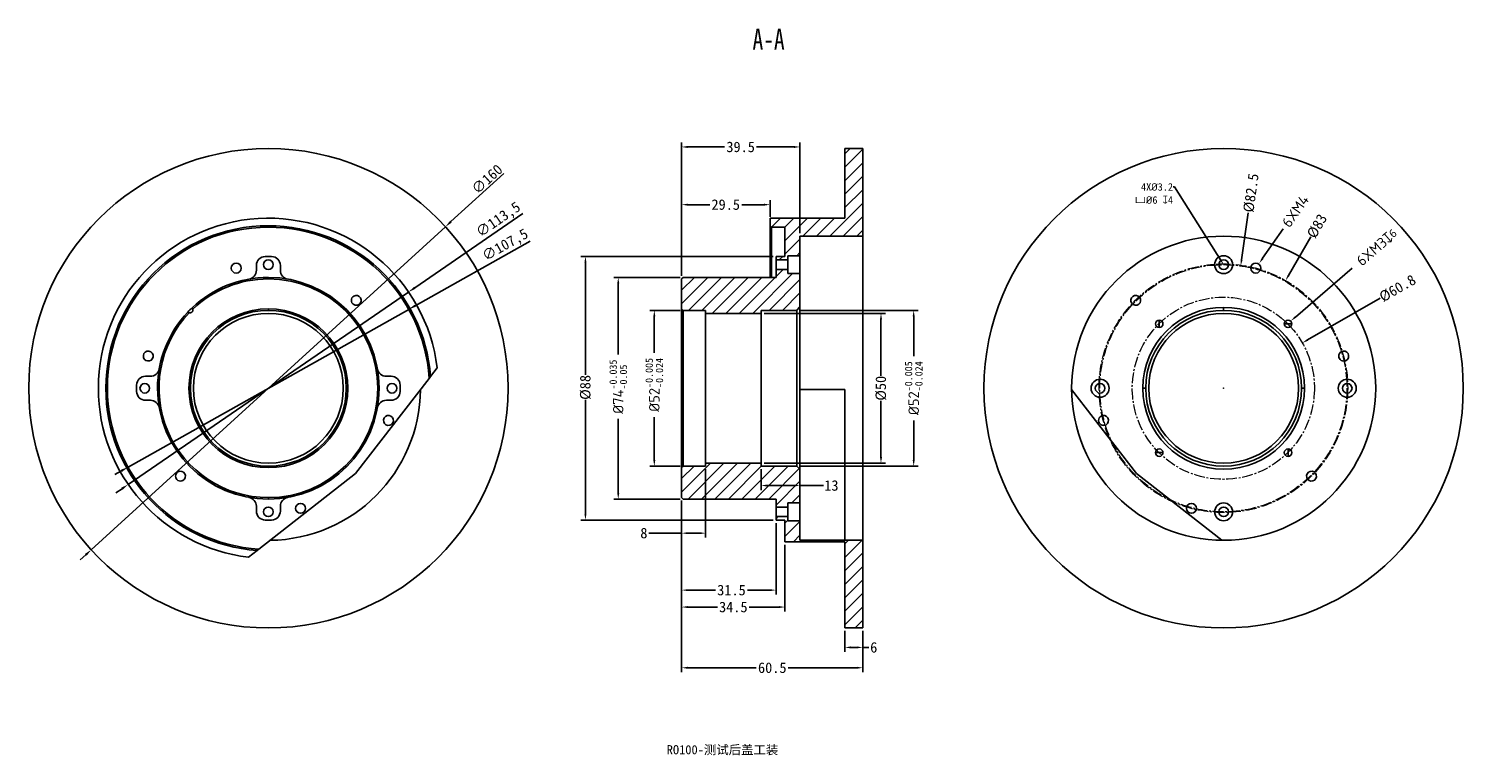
# Model space of a CAD drawing. Header units: millimetres. Extents: x -227 to 252, y 103 to 346.
import ezdxf
from ezdxf import colors
from ezdxf.entities.mleader import LeaderData, LeaderLine
from ezdxf.math import Vec2, Vec3

# ---------------------------------------------------------------- set-up
doc = ezdxf.new("R2010")
doc.units = ezdxf.units.MM
doc.header["$PDSIZE"] = -1
doc.linetypes.add('点画线', pattern=[18, 12, -2, 2, -2])
doc.layers.add('中心线层', color=1, linetype='点画线', lineweight=18)
doc.layers.add('标注线', color=90, linetype='Continuous')
doc.styles.add('SLDTEXTSTYLE3', font='HYSWLONGFANGSONG.TTF')
doc.styles.get("Standard").update_dxf_attribs({"font": 'HYSWLONGFANGSONG.TTF'})
doc.styles.add('仿宋', font='txt', dxfattribs={"height": 2.5})
doc.styles.add('宋体3.5', font='txt', dxfattribs={"height": 3.5})
doc.dimstyles.new('ISO-25', dxfattribs={"dimtxt": 3.5, "dimasz": 2.5, "dimexe": 1.25, "dimexo": 0.625, "dimtad": 1, "dimtxsty": 'Standard', "dimcen": 2.5, "dimadec": 0, "dimazin": 0, "dimtfac": 1, "dimtmove": 0, "dimatfit": 3, "dimfxl": 1, "dimarcsym": 0})
doc.dimstyles.new('宋体3.5', dxfattribs={"dimtxt": 3.5, "dimasz": 2, "dimexe": 1.5, "dimexo": 1, "dimtad": 0, "dimdsep": 46, "dimtxsty": '宋体3.5', "dimcen": 0.1, "dimadec": 3, "dimazin": 2, "dimtp": 0.001, "dimtm": 0.001, "dimtfac": 1, "dimtofl": 0, "dimtmove": 0, "dimatfit": 3, "dimfxl": 1, "dimtolj": 1, "dimarcsym": 0})
doc.dimstyles.new('宋体3.5 直径', dxfattribs={"dimtxt": 3.5, "dimasz": 2, "dimexe": 1.5, "dimexo": 1, "dimtad": 0, "dimdsep": 46, "dimtxsty": '宋体3.5', "dimcen": 0.09, "dimadec": 3, "dimazin": 2, "dimtp": 0.001, "dimtm": 0.001, "dimtfac": 1, "dimtofl": 0, "dimtmove": 0, "dimatfit": 3, "dimfxl": 1, "dimtolj": 1, "dimarcsym": 0})
pattern_1 = [(45, (-486.7042, -102.4335), (-2.245064, 2.245064), [])]

# ---------------------------------------------------------------- blocks, each defined once
blk = doc.blocks.new('*D48')
at = {"color": 0, "lineweight": -2, "ltscale": 0.3}
for p, q in [((-9.61, 262.7), (-31.77, 262.7)), ((-30.27, 260.7), (-30.27, 236.91)), ((-30.27, 190.7), (-30.27, 215.53)), ((-9.61, 188.7), (-31.77, 188.7))]:
    blk.add_line(p, q, dxfattribs=at)
at = {"color": 0}
for points in [[(-29.93, 260.7), (-30.6, 260.7), (-30.27, 262.7)], [(-30.6, 190.7), (-29.93, 190.7), (-30.27, 188.7)]]:
    blk.add_solid(points, dxfattribs=at)
at = {"layer": 'Defpoints', "color": 0}
for p in [(-8.61, 262.7), (-30.27, 188.7), (-8.61, 188.7)]:
    blk.add_point(p, dxfattribs=at)
at = {"color": 0, "insert": (-30.27, 226.22), "char_height": 3.5, "attachment_point": 5, "rotation": 90, "style": '宋体3.5'}
blk.add_mtext('\\A1;\\fISOCPEUR|b0|i0|c0|p34;%%C74\\fSimSun|b0|i0|c134|p2;{\\H0.7x;\\S-0.035^ -0.05;}', dxfattribs=at)
blk = doc.blocks.new('*D49')
at = {"color": 0, "lineweight": -2, "ltscale": 0.3}
for p, q in [((-9.61, 251.7), (-19.73, 251.7)), ((-18.23, 249.7), (-18.23, 237.56)), ((-18.23, 201.7), (-18.23, 216.08)), ((-9.61, 199.7), (-19.73, 199.7))]:
    blk.add_line(p, q, dxfattribs=at)
at = {"color": 0}
for points in [[(-17.9, 249.7), (-18.56, 249.7), (-18.23, 251.7)], [(-18.56, 201.7), (-17.9, 201.7), (-18.23, 199.7)]]:
    blk.add_solid(points, dxfattribs=at)
at = {"layer": 'Defpoints', "color": 0}
for p in [(-8.61, 251.7), (-18.23, 199.7), (-8.61, 199.7)]:
    blk.add_point(p, dxfattribs=at)
at = {"color": 0, "insert": (-18.23, 226.82), "char_height": 3.5, "attachment_point": 5, "rotation": 90, "style": '宋体3.5'}
blk.add_mtext('\\A1;\\fISOCPEUR|b0|i0|c0|p34;%%C52\\fSimSun|b0|i0|c134|p2;{\\H0.7x;\\S-0.005^ -0.024;}', dxfattribs=at)
blk = doc.blocks.new('*D50')
at = {"color": 0, "lineweight": -2, "ltscale": 0.3}
for p, q in [((21.39, 269.7), (-42.72, 269.7)), ((-41.22, 267.7), (-41.22, 230.13)), ((-41.22, 183.7), (-41.22, 221.82)), ((21.39, 181.7), (-42.72, 181.7))]:
    blk.add_line(p, q, dxfattribs=at)
at = {"color": 0}
for points in [[(-40.88, 267.7), (-41.55, 267.7), (-41.22, 269.7)], [(-41.55, 183.7), (-40.88, 183.7), (-41.22, 181.7)]]:
    blk.add_solid(points, dxfattribs=at)
at = {"layer": 'Defpoints', "color": 0}
for p in [(22.39, 269.7), (-41.22, 181.7), (22.39, 181.7)]:
    blk.add_point(p, dxfattribs=at)
at = {"color": 0, "insert": (-41.22, 225.98), "char_height": 3.5, "attachment_point": 5, "rotation": 90, "style": '宋体3.5'}
blk.add_mtext('\\A1;%%C88', dxfattribs=at)
blk = doc.blocks.new('*D51')
at = {"color": 0, "lineweight": -2, "ltscale": 0.3}
for p, q in [((18.39, 250.7), (58.93, 250.7)), ((57.43, 248.7), (57.43, 229.87)), ((57.43, 202.7), (57.43, 221.53)), ((18.39, 200.7), (58.93, 200.7))]:
    blk.add_line(p, q, dxfattribs=at)
at = {"color": 0}
for points in [[(57.77, 248.7), (57.1, 248.7), (57.43, 250.7)], [(57.1, 202.7), (57.77, 202.7), (57.43, 200.7)]]:
    blk.add_solid(points, dxfattribs=at)
at = {"layer": 'Defpoints', "color": 0}
for p in [(17.39, 250.7), (17.39, 200.7), (57.43, 200.7)]:
    blk.add_point(p, dxfattribs=at)
at = {"color": 0, "insert": (57.43, 225.7), "char_height": 3.5, "attachment_point": 5, "rotation": 90, "style": '宋体3.5'}
blk.add_mtext('\\A1;%%C50', dxfattribs=at)
blk = doc.blocks.new('*D52')
at = {"color": 0, "lineweight": -2, "ltscale": 0.3}
for p, q in [((30.39, 251.7), (69.85, 251.7)), ((68.35, 249.7), (68.35, 236.44)), ((68.35, 201.7), (68.35, 214.96)), ((30.39, 199.7), (69.85, 199.7))]:
    blk.add_line(p, q, dxfattribs=at)
at = {"color": 0}
for points in [[(68.68, 249.7), (68.01, 249.7), (68.35, 251.7)], [(68.01, 201.7), (68.68, 201.7), (68.35, 199.7)]]:
    blk.add_solid(points, dxfattribs=at)
at = {"layer": 'Defpoints', "color": 0}
for p in [(29.39, 251.7), (29.39, 199.7), (68.35, 199.7)]:
    blk.add_point(p, dxfattribs=at)
at = {"color": 0, "insert": (68.35, 225.7), "char_height": 3.5, "attachment_point": 5, "rotation": 90, "style": '宋体3.5'}
blk.add_mtext('\\A1;{\\fISOCPEUR|b0|i0|c0|p34;%%C52\\fSimSun|b0|i0|c134|p2;\\H0.7x;\\S-0.005^ -0.024;}', dxfattribs=at)
blk = doc.blocks.new('*D53')
at = {"color": 0, "lineweight": -2, "ltscale": 0.3}
for p, q in [((-9.11, 263.2), (-9.11, 307.73)), ((30.39, 277.45), (30.39, 307.73)), ((-7.11, 306.23), (5.25, 306.23)), ((28.39, 306.23), (15.91, 306.23))]:
    blk.add_line(p, q, dxfattribs=at)
at = {"color": 0}
for points in [[(-7.11, 306.56), (-7.11, 305.89), (-9.11, 306.23)], [(28.39, 305.89), (28.39, 306.56), (30.39, 306.23)]]:
    blk.add_solid(points, dxfattribs=at)
at = {"layer": 'Defpoints', "color": 0}
for p in [(30.39, 306.23), (30.39, 276.45), (-9.11, 262.2)]:
    blk.add_point(p, dxfattribs=at)
at = {"color": 0, "insert": (10.58, 306.23), "char_height": 3.5, "attachment_point": 5, "style": '宋体3.5'}
blk.add_mtext('\\A1;39.5', dxfattribs=at)
blk = doc.blocks.new('*D54')
at = {"color": 0, "lineweight": -2, "ltscale": 0.3}
for p, q in [((-9.11, 188.2), (-9.11, 156.82)), ((22.39, 180.7), (22.39, 156.82)), ((-7.11, 158.32), (2.2, 158.32)), ((20.39, 158.32), (12.85, 158.32))]:
    blk.add_line(p, q, dxfattribs=at)
at = {"color": 0}
for points in [[(-7.11, 158.65), (-7.11, 157.99), (-9.11, 158.32)], [(20.39, 157.99), (20.39, 158.65), (22.39, 158.32)]]:
    blk.add_solid(points, dxfattribs=at)
at = {"layer": 'Defpoints', "color": 0}
for p in [(-9.11, 189.2), (22.39, 181.7), (22.39, 158.32)]:
    blk.add_point(p, dxfattribs=at)
at = {"color": 0, "insert": (7.52, 158.32), "char_height": 3.5, "attachment_point": 5, "style": '宋体3.5'}
blk.add_mtext('\\A1;31.5', dxfattribs=at)
blk = doc.blocks.new('*D55')
at = {"color": 0, "lineweight": -2, "ltscale": 0.3}
for p, q in [((-9.11, 263.2), (-9.11, 288.47)), ((20.39, 282.95), (20.39, 288.47)), ((-7.11, 286.97), (0.25, 286.97)), ((18.39, 286.97), (10.94, 286.97))]:
    blk.add_line(p, q, dxfattribs=at)
at = {"color": 0}
for points in [[(-7.11, 287.3), (-7.11, 286.64), (-9.11, 286.97)], [(18.39, 286.64), (18.39, 287.3), (20.39, 286.97)]]:
    blk.add_solid(points, dxfattribs=at)
at = {"layer": 'Defpoints', "color": 0}
for p in [(20.39, 286.97), (20.39, 281.95), (-9.11, 262.2)]:
    blk.add_point(p, dxfattribs=at)
at = {"color": 0, "insert": (5.6, 286.97), "char_height": 3.5, "attachment_point": 5, "style": '宋体3.5'}
blk.add_mtext('\\A1;29.5', dxfattribs=at)
blk = doc.blocks.new('*D56')
at = {"color": 0, "lineweight": -2, "ltscale": 0.3}
for p, q in [((-9.11, 188.2), (-9.11, 151.17)), ((25.39, 173.49), (25.39, 151.17)), ((-7.11, 152.67), (2.81, 152.67)), ((23.39, 152.67), (13.47, 152.67))]:
    blk.add_line(p, q, dxfattribs=at)
at = {"color": 0}
for points in [[(-7.11, 153), (-7.11, 152.34), (-9.11, 152.67)], [(23.39, 152.34), (23.39, 153), (25.39, 152.67)]]:
    blk.add_solid(points, dxfattribs=at)
at = {"layer": 'Defpoints', "color": 0}
for p in [(-9.11, 189.2), (25.39, 174.49), (25.39, 152.67)]:
    blk.add_point(p, dxfattribs=at)
at = {"color": 0, "insert": (8.14, 152.67), "char_height": 3.5, "attachment_point": 5, "style": '宋体3.5'}
blk.add_mtext('\\A1;34.5', dxfattribs=at)
blk = doc.blocks.new('*D57')
at = {"color": 0, "lineweight": -2, "ltscale": 0.3}
for p, q in [((224.09, 255.73), (199.82, 241.82)), ((171.62, 225.7), (171.8, 225.7)), ((171.71, 225.61), (171.71, 225.79))]:
    blk.add_line(p, q, dxfattribs=at)
at = {"color": 0}
blk.add_solid([(199.65, 242.11), (199.99, 241.53), (198.09, 240.82)], dxfattribs=at)
at = {"layer": 'Defpoints', "color": 0}
for p in [(198.09, 240.82), (145.34, 210.58)]:
    blk.add_point(p, dxfattribs=at)
at = {"color": 0, "insert": (229.86, 259.04), "char_height": 3.5, "attachment_point": 5, "rotation": 29.8327, "style": '宋体3.5'}
blk.add_mtext('\\A1;%%C60.8', dxfattribs=at)
blk = doc.blocks.new('*D58')
at = {"color": 0, "lineweight": -2, "ltscale": 0.3}
for p, q in [((214.72, 265.73), (195.78, 249.47)), ((193.03, 247.2), (193.21, 247.2)), ((193.12, 247.11), (193.12, 247.29))]:
    blk.add_line(p, q, dxfattribs=at)
at = {"color": 0}
blk.add_solid([(195.56, 249.73), (195.99, 249.22), (194.26, 248.17)], dxfattribs=at)
at = {"layer": 'Defpoints', "color": 0}
for p in [(191.98, 246.22), (194.26, 248.17)]:
    blk.add_point(p, dxfattribs=at)
at = {"color": 0, "insert": (222.94, 272.79), "char_height": 3.5, "attachment_point": 5, "rotation": 40.6386, "style": '宋体3.5'}
blk.add_mtext('\\A1;{\\fISOCPEUR|b0|i0|c0|p34;6XM3\\Fgdt|c0;\\H1.08333x;x\\fMicrosoft YaHei UI|b0|i0|c134|p34;\\H0.69231x;6}', dxfattribs=at)
blk = doc.blocks.new('*D59')
at = {"color": 0, "lineweight": -2, "ltscale": 0.3}
for p, q in [((191.63, 278.92), (184.82, 269.07)), ((182.45, 265.79), (182.63, 265.79)), ((182.54, 265.7), (182.54, 265.88))]:
    blk.add_line(p, q, dxfattribs=at)
at = {"color": 0}
blk.add_solid([(184.55, 269.26), (185.1, 268.88), (183.68, 267.43)], dxfattribs=at)
at = {"layer": 'Defpoints', "color": 0}
for p in [(181.41, 264.14), (183.68, 267.43)]:
    blk.add_point(p, dxfattribs=at)
at = {"color": 0, "insert": (195.74, 284.84), "char_height": 3.5, "attachment_point": 5, "rotation": 55.309, "style": '宋体3.5'}
blk.add_mtext('\\A1;{\\fISOCPEUR|b0|i0|c0|p34;6XM4}', dxfattribs=at)
blk = doc.blocks.new('*D60')
at = {"color": 0, "lineweight": -2, "ltscale": 0.3}
for p, q in [((200.9, 276.22), (193.47, 263.37)), ((171.62, 225.7), (171.8, 225.7)), ((171.71, 225.61), (171.71, 225.79))]:
    blk.add_line(p, q, dxfattribs=at)
at = {"color": 0}
blk.add_solid([(193.18, 263.53), (193.76, 263.2), (192.47, 261.63)], dxfattribs=at)
at = {"layer": 'Defpoints', "color": 0}
for p in [(192.47, 261.63), (150.96, 189.76)]:
    blk.add_point(p, dxfattribs=at)
at = {"color": 0, "insert": (202.97, 279.81), "char_height": 3.5, "attachment_point": 5, "rotation": 59.9862, "style": '宋体3.5'}
blk.add_mtext('\\A1;%%C83', dxfattribs=at)
blk = doc.blocks.new('*D61')
at = {"color": 0, "lineweight": -2, "ltscale": 0.3}
for p, q in [((180.03, 284.3), (177.79, 268.52)), ((171.62, 225.7), (171.8, 225.7)), ((171.71, 225.61), (171.71, 225.79))]:
    blk.add_line(p, q, dxfattribs=at)
at = {"color": 0}
blk.add_solid([(177.46, 268.57), (178.12, 268.47), (177.51, 266.54)], dxfattribs=at)
at = {"layer": 'Defpoints', "color": 0}
for p in [(177.51, 266.54), (165.92, 184.86)]:
    blk.add_point(p, dxfattribs=at)
at = {"color": 0, "insert": (180.96, 290.88), "char_height": 3.5, "attachment_point": 5, "rotation": 81.9277, "style": '宋体3.5'}
blk.add_mtext('\\A1;%%C82.5', dxfattribs=at)
blk = doc.blocks.new('*D62')
at = {"color": 0, "lineweight": -2, "ltscale": 0.3}
for p, q in [((-1.11, 198.7), (-1.11, 175.84)), ((-9.11, 188.2), (-9.11, 175.84)), ((-9.11, 177.34), (-20.09, 177.34)), ((-7.11, 177.34), (-3.11, 177.34))]:
    blk.add_line(p, q, dxfattribs=at)
at = {"color": 0}
for points in [[(-7.11, 177.67), (-7.11, 177), (-9.11, 177.34)], [(-3.11, 177), (-3.11, 177.67), (-1.11, 177.34)]]:
    blk.add_solid(points, dxfattribs=at)
at = {"layer": 'Defpoints', "color": 0}
for p in [(-1.11, 199.7), (-9.11, 189.2), (-1.11, 177.34)]:
    blk.add_point(p, dxfattribs=at)
at = {"color": 0, "insert": (-21.71, 177.34), "char_height": 3.5, "attachment_point": 5, "style": '宋体3.5'}
blk.add_mtext('\\A1;8', dxfattribs=at)
blk = doc.blocks.new('*D63')
at = {"color": 0, "lineweight": -2, "ltscale": 0.3}
for p, q in [((17.39, 198.7), (17.39, 191.72)), ((30.39, 197.7), (30.39, 191.72)), ((19.39, 193.22), (28.39, 193.22)), ((30.39, 193.22), (38.19, 193.22))]:
    blk.add_line(p, q, dxfattribs=at)
at = {"color": 0}
for points in [[(19.39, 193.55), (19.39, 192.88), (17.39, 193.22)], [(28.39, 192.88), (28.39, 193.55), (30.39, 193.22)]]:
    blk.add_solid(points, dxfattribs=at)
at = {"layer": 'Defpoints', "color": 0}
for p in [(17.39, 199.7), (30.39, 198.7), (30.39, 193.22)]:
    blk.add_point(p, dxfattribs=at)
at = {"color": 0, "insert": (40.87, 193.22), "char_height": 3.5, "attachment_point": 5, "style": '宋体3.5'}
blk.add_mtext('\\A1;13', dxfattribs=at)
blk = doc.blocks.new('*D64')
at = {"color": 0, "lineweight": -2, "ltscale": 0.3}
for p, q in [((-9.11, 188.2), (-9.11, 130.91)), ((51.39, 144.7), (51.39, 130.91)), ((-7.11, 132.41), (15.78, 132.41)), ((49.39, 132.41), (26.5, 132.41))]:
    blk.add_line(p, q, dxfattribs=at)
at = {"color": 0}
for points in [[(-7.11, 132.75), (-7.11, 132.08), (-9.11, 132.41)], [(49.39, 132.08), (49.39, 132.75), (51.39, 132.41)]]:
    blk.add_solid(points, dxfattribs=at)
at = {"layer": 'Defpoints', "color": 0}
for p in [(-9.11, 189.2), (51.39, 145.7), (51.39, 132.41)]:
    blk.add_point(p, dxfattribs=at)
at = {"color": 0, "insert": (21.14, 132.41), "char_height": 3.5, "attachment_point": 5, "style": '宋体3.5'}
blk.add_mtext('\\A1;60.5', dxfattribs=at)
blk = doc.blocks.new('*D65')
at = {"color": 0, "lineweight": -2, "ltscale": 0.3}
for p, q in [((45.39, 144.7), (45.39, 137.7)), ((51.39, 144.7), (51.39, 137.7)), ((47.39, 139.2), (49.39, 139.2)), ((51.39, 139.2), (53.39, 139.2))]:
    blk.add_line(p, q, dxfattribs=at)
at = {"color": 0}
for points in [[(47.39, 139.54), (47.39, 138.87), (45.39, 139.2)], [(49.39, 138.87), (49.39, 139.54), (51.39, 139.2)]]:
    blk.add_solid(points, dxfattribs=at)
at = {"layer": 'Defpoints', "color": 0}
for p in [(45.39, 145.7), (51.39, 145.7), (51.39, 139.2)]:
    blk.add_point(p, dxfattribs=at)
at = {"color": 0, "insert": (55.02, 139.2), "char_height": 3.5, "attachment_point": 5, "style": '宋体3.5'}
blk.add_mtext('\\A1;6', dxfattribs=at)
blk = doc.blocks.new('*D66')
at = {"color": 0, "lineweight": -2}
for p, q in [((-68.46, 297.39), (-86.11, 281.3)), ((-206.16, 171.79), (-87.95, 279.61)), ((-208.01, 170.1), (-209.86, 168.42))]:
    blk.add_line(p, q, dxfattribs=at)
at = {"color": 0}
for points in [[(-86.39, 281.61), (-85.83, 280.99), (-87.95, 279.61)], [(-207.73, 169.79), (-208.29, 170.41), (-206.16, 171.79)]]:
    blk.add_solid(points, dxfattribs=at)
at = {"layer": 'Defpoints', "color": 0}
for p in [(-87.95, 279.61), (-206.16, 171.79)]:
    blk.add_point(p, dxfattribs=at)
at = {"color": 0, "insert": (-74.07, 295.49), "char_height": 3.5, "attachment_point": 5, "rotation": 42.3704, "style": '宋体3.5'}
blk.add_mtext('∅160', dxfattribs=at)
blk = doc.blocks.new('*D67')
at = {"color": 0, "lineweight": -2}
for p, q in [((-62.12, 283.99), (-98.21, 259.22)), ((-193.85, 193.59), (-100.27, 257.81)), ((-195.91, 192.17), (-197.97, 190.76))]:
    blk.add_line(p, q, dxfattribs=at)
at = {"color": 0}
for points in [[(-98.44, 259.57), (-97.97, 258.88), (-100.27, 257.81)], [(-195.68, 191.83), (-196.15, 192.52), (-193.85, 193.59)]]:
    blk.add_solid(points, dxfattribs=at)
at = {"layer": 'Defpoints', "color": 0}
for p in [(-100.27, 257.81), (-193.85, 193.59)]:
    blk.add_point(p, dxfattribs=at)
at = {"color": 0, "insert": (-70.14, 281.72), "char_height": 3.5, "attachment_point": 5, "rotation": 34.4602, "style": '宋体3.5'}
blk.add_mtext('∅113,5', dxfattribs=at)
blk = doc.blocks.new('*D68')
at = {"color": 0, "lineweight": -2}
for p, q in [((-59.68, 274.81), (-98.02, 253.26)), ((-193.91, 199.36), (-100.2, 252.03)), ((-196.09, 198.14), (-198.27, 196.91))]:
    blk.add_line(p, q, dxfattribs=at)
at = {"color": 0}
for points in [[(-98.23, 253.62), (-97.82, 252.9), (-100.2, 252.03)], [(-195.89, 197.78), (-196.3, 198.5), (-193.91, 199.36)]]:
    blk.add_solid(points, dxfattribs=at)
at = {"layer": 'Defpoints', "color": 0}
for p in [(-100.2, 252.03), (-193.91, 199.36)]:
    blk.add_point(p, dxfattribs=at)
at = {"color": 0, "insert": (-67.87, 273.27), "char_height": 3.5, "attachment_point": 5, "rotation": 29.3384, "style": '宋体3.5'}
blk.add_mtext('∅107,5', dxfattribs=at)

msp = doc.modelspace()

# ---------------------------------------------------------------- hatches: boundary and pattern name
at = {"linetype": 'Continuous', "lineweight": 18}
h = msp.add_hatch(dxfattribs=at)
h.set_pattern_fill('ANSI31', angle=180, style=0)
h.set_pattern_definition(pattern_1)
h.paths.add_polyline_path([(25.389, 269.699), (25.389, 279.449), (20.889, 279.449), (20.389, 279.949), (20.389, 282.449), (45.389, 282.449), (45.389, 305.699), (51.389, 305.699), (51.389, 276.449), (30.389, 276.449), (30.389, 269.949), (26.389, 269.949), (26.389, 268.549), (22.389, 268.549), (22.389, 269.699)], flags=0)
h = msp.add_hatch(dxfattribs=at)
h.set_pattern_fill('ANSI31', angle=180, style=0)
h.set_pattern_definition(pattern_1)
h.paths.add_polyline_path([(30.389, 263.949), (30.389, 252.699), (29.389, 251.699), (17.389, 251.699), (17.389, 250.699), (-1.111, 250.699), (-1.111, 251.699), (-8.611, 251.699), (-9.111, 252.199), (-9.111, 262.199), (-8.611, 262.699), (22.389, 262.699), (22.389, 265.349), (26.389, 265.349), (26.389, 263.949)], flags=0)
h = msp.add_hatch(dxfattribs=at)
h.set_pattern_fill('ANSI31', angle=180, style=0)
h.set_pattern_definition(pattern_1)
h.paths.add_polyline_path([(22.389, 188.699), (-8.611, 188.699), (-9.111, 189.199), (-9.111, 199.199), (-8.611, 199.699), (-1.111, 199.699), (-1.111, 200.699), (17.389, 200.699), (17.389, 199.699), (29.389, 199.699), (30.389, 198.699), (30.389, 187.449), (26.389, 187.449), (26.389, 186.049), (22.389, 186.049)], flags=0)
h = msp.add_hatch(dxfattribs=at)
h.set_pattern_fill('ANSI31', angle=180, style=0)
h.set_pattern_definition(pattern_1)
h.paths.add_polyline_path([(25.389, 181.699), (22.389, 181.699), (22.389, 182.849), (26.389, 182.849), (26.389, 181.449), (30.389, 181.449), (30.389, 174.949), (51.389, 174.949), (51.389, 145.699), (45.389, 145.699), (45.389, 174.492), (25.389, 174.492)], flags=0)

# ---------------------------------------------------------------- linework, layer by layer
at = {"color": 7, "linetype": 'Continuous', "lineweight": 25}
for p, q in [((51.389, 305.699), (45.389, 305.699)), ((45.389, 282.449), (45.389, 305.699)), ((51.389, 276.449), (51.389, 305.699)), ((-147.058, 279.449), (-147.058, 279.949)), ((45.389, 282.449), (20.389, 282.449)), ((20.389, 279.949), (20.389, 282.449)), ((20.889, 279.449), (20.389, 279.949)), ((20.389, 262.699), (20.389, 279.949)), ((25.389, 279.449), (20.889, 279.449)), ((20.889, 262.699), (20.889, 279.449)), ((25.389, 269.699), (25.389, 279.449)), ((30.389, 269.949), (30.389, 276.449)), ((51.389, 276.449), (30.389, 276.449)), ((51.389, 276.449), (51.389, 174.949)), ((25.389, 269.699), (22.389, 269.699)), ((22.389, 268.549), (22.389, 269.699)), ((26.389, 268.549), (22.389, 268.549)), ((22.389, 268.549), (22.389, 266.949)), ((26.389, 268.549), (26.389, 269.949)), ((30.389, 269.949), (26.389, 269.949)), ((26.389, 266.949), (26.389, 268.549)), ((30.389, 269.949), (30.389, 266.949)), ((-151.058, 265.082), (-151.058, 266.687)), ((-143.058, 266.687), (-143.058, 265.082)), ((22.389, 266.949), (22.389, 265.349)), ((22.389, 265.349), (26.389, 265.349)), ((22.389, 262.699), (22.389, 265.349)), ((26.389, 266.949), (26.389, 265.349)), ((26.389, 263.949), (26.389, 265.349)), ((26.389, 263.949), (30.389, 263.949)), ((30.389, 266.949), (30.389, 263.949)), ((30.389, 252.699), (30.389, 263.949)), ((-147.058, 262.199), (-147.058, 262.699)), ((-8.611, 262.699), (-9.111, 262.199)), ((-9.111, 252.199), (-9.111, 262.199)), ((22.389, 262.699), (-8.611, 262.699)), ((-147.058, 251.699), (-147.058, 252.199)), ((-8.611, 251.699), (-9.111, 252.199)), ((-9.111, 252.199), (-9.111, 225.699)), ((-1.111, 251.699), (-8.611, 251.699)), ((-8.611, 251.699), (-8.611, 225.699)), ((-1.111, 250.699), (-1.111, 251.699)), ((17.389, 250.699), (-1.111, 250.699)), ((-1.111, 250.699), (-1.111, 225.699)), ((17.389, 251.699), (17.389, 250.699)), ((29.389, 251.699), (17.389, 251.699)), ((17.389, 250.699), (17.389, 225.699)), ((29.389, 251.699), (30.389, 252.699)), ((29.389, 225.699), (29.389, 251.699)), ((30.389, 225.699), (30.389, 252.699)), ((171.804, 251.699), (171.804, 252.699)), ((150.308, 247.195), (150.308, 248.445)), ((150.308, 245.945), (150.308, 247.195)), ((192.05, 247.195), (193.3, 247.195)), ((193.3, 247.195), (194.55, 247.195)), ((-90.717, 232.497), (-92.949, 229.602)), ((-200.808, 225.699), (-201.308, 225.699)), ((-188.046, 229.699), (-186.441, 229.699)), ((-173.558, 225.699), (-173.058, 225.699)), ((-120.558, 225.699), (-121.058, 225.699)), ((-93.41, 229.004), (-117.921, 197.215)), ((-107.675, 229.699), (-106.07, 229.699)), ((-9.111, 225.699), (-9.111, 199.199)), ((-8.611, 225.699), (-8.611, 199.699)), ((-1.111, 225.699), (-1.111, 200.699)), ((17.389, 225.699), (17.389, 200.699)), ((29.389, 199.699), (29.389, 225.699)), ((30.389, 198.699), (30.389, 225.699)), ((45.389, 225.243), (30.389, 225.243)), ((45.389, 225.243), (45.389, 174.953)), ((121.056, 225.243), (142.667, 197.215)), ((144.804, 225.699), (145.804, 225.699)), ((198.804, 225.699), (197.804, 225.699)), ((-186.441, 221.699), (-188.046, 221.699)), ((-106.07, 221.699), (-107.675, 221.699)), ((150.308, 204.203), (149.058, 204.203)), ((151.558, 204.203), (150.308, 204.203)), ((193.3, 205.453), (193.3, 204.203)), ((193.3, 204.203), (193.3, 202.953)), ((-117.921, 197.215), (-150.2, 172.041)), ((-9.111, 199.199), (-8.611, 199.699)), ((-9.111, 189.199), (-9.111, 199.199)), ((-8.611, 199.699), (-1.111, 199.699)), ((-1.111, 200.699), (17.389, 200.699)), ((-1.111, 199.699), (-1.111, 200.699)), ((17.389, 200.699), (17.389, 199.699)), ((17.389, 199.699), (29.389, 199.699)), ((29.389, 199.699), (30.389, 198.699)), ((30.389, 187.449), (30.389, 198.699)), ((142.667, 197.215), (171.213, 174.953)), ((-147.058, 189.199), (-147.058, 188.699)), ((-9.111, 189.199), (-8.611, 188.699)), ((-8.611, 188.699), (22.389, 188.699)), ((22.389, 186.049), (22.389, 188.699)), ((26.389, 186.049), (26.389, 187.449)), ((30.389, 187.449), (26.389, 187.449)), ((30.389, 187.449), (30.389, 184.449)), ((-151.058, 184.711), (-151.058, 186.317)), ((-143.058, 186.317), (-143.058, 184.711)), ((26.389, 186.049), (22.389, 186.049)), ((22.389, 186.049), (22.389, 184.449)), ((22.389, 184.449), (22.389, 182.849)), ((22.389, 182.849), (26.389, 182.849)), ((22.389, 181.699), (22.389, 182.849)), ((26.389, 186.049), (26.389, 184.449)), ((26.389, 182.849), (26.389, 184.449)), ((26.389, 181.449), (26.389, 182.849)), ((30.389, 184.449), (30.389, 181.449)), ((22.389, 181.699), (25.389, 181.699)), ((25.389, 174.492), (25.389, 181.699)), ((26.389, 181.449), (30.389, 181.449)), ((30.389, 174.949), (30.389, 181.449)), ((25.389, 174.492), (45.389, 174.492)), ((45.389, 174.953), (30.389, 174.953)), ((51.389, 174.949), (30.389, 174.949)), ((45.389, 145.699), (45.389, 174.492)), ((51.389, 145.699), (51.389, 174.949)), ((-150.794, 171.578), (-153.67, 169.336)), ((45.389, 145.699), (51.389, 145.699))]:
    msp.add_line(p, q, dxfattribs=at)
for centre, radius, start, end in [((-147.058, 225.699), 80, 90, 270), ((-147.058, 225.699), 80, 270, 90), ((171.804, 225.699), 80, 90, 270), ((171.804, 225.699), 80, 270, 90), ((-147.058, 225.699), 56.75, 6.87938, 180), ((-147.058, 225.699), 54.25, 90, 180), ((-147.058, 225.699), 53.75, 90, 180), ((-147.058, 225.699), 54.25, 4.1255, 90), ((-147.058, 225.699), 53.75, 3.52502, 90), ((171.804, 225.699), 50.75, 90, 270), ((171.804, 225.699), 50.75, 270, 90), ((-148.058, 266.687), 3, 91.3976, 180), ((-147.058, 266.949), 1.6, 0, 180), ((-147.058, 225.699), 44, 88.6024, 91.3976), ((-146.058, 266.687), 3, 0, 88.6024), ((171.804, 266.949), 3, 0, 180), ((171.804, 266.949), 1.6, 0, 180), ((-157.799, 265.785), 1.65, 0, 180), ((-157.799, 265.785), 1.65, 180, 0), ((-154.058, 265.082), 3, 280.07866, 0), ((-147.058, 266.949), 1.6, 180, 0), ((-140.058, 265.082), 3, 180, 259.92134), ((171.804, 266.949), 3, 180, 0), ((171.804, 266.949), 1.6, 180, 0), ((182.545, 265.785), 1.65, 0, 180), ((182.545, 265.785), 1.65, 180, 0), ((-147.058, 225.699), 37, 90, 133.45142), ((-147.058, 225.699), 36.5, 90, 133.64974), ((-147.058, 225.699), 37, 0, 90), ((-147.058, 225.699), 36.5, 270, 90), ((-117.713, 255.044), 1.65, 120, 300), ((-117.713, 255.044), 1.65, 300, 120), ((142.459, 255.044), 1.65, 60, 240), ((142.459, 255.044), 1.65, 240, 60), ((-147.058, 225.699), 37, 136.54858, 180), ((-147.058, 225.699), 36.5, 136.35026, 270), ((-147.058, 225.699), 37, 133.45142, 136.54858), ((-147.058, 225.699), 26.5, 90, 180), ((-173.221, 251.862), 1, 255.67283, 0), ((-147.058, 225.699), 26, 90, 180), ((-173.221, 251.862), 1, 0, 14.32717), ((-147.058, 225.699), 25, 0, 180), ((-147.058, 225.699), 26.5, 0, 90), ((-147.058, 225.699), 26, 0, 90), ((171.804, 225.699), 27, 90, 180), ((171.804, 225.699), 26, 90, 180), ((171.804, 225.699), 25, 0, 180), ((171.804, 225.699), 27, 0, 90), ((171.804, 225.699), 26, 0, 90), ((150.308, 247.195), 1.25, 90, 270), ((150.308, 247.195), 1.25, 270, 90), ((193.3, 247.195), 1.25, 0, 180), ((193.3, 247.195), 1.25, 180, 0), ((-187.144, 236.44), 1.65, 60, 240), ((-187.144, 236.44), 1.65, 240, 60), ((211.89, 236.44), 1.65, 120, 300), ((211.89, 236.44), 1.65, 300, 120), ((-186.441, 232.699), 3, 270, 349.92134), ((-107.675, 232.699), 3, 190.07866, 270), ((-147.058, 225.699), 56.75, 180, 263.30988), ((-147.058, 225.699), 54.25, 180, 266.05104), ((-147.058, 225.699), 53.75, 180, 266.64856), ((-147.058, 225.699), 44, 178.6024, 180), ((-147.058, 225.699), 44, 180, 181.3976), ((-188.046, 226.699), 3, 90, 178.6024), ((-188.308, 225.699), 1.6, 90, 270), ((-188.308, 225.699), 1.6, 270, 90), ((-147.058, 225.699), 37, 180, 270), ((-147.058, 225.699), 26.5, 180, 0), ((-147.058, 225.699), 26, 180, 0), ((-147.058, 225.699), 25, 180, 0), ((-147.058, 225.699), 37, 270, 0), ((-147.058, 225.699), 50.75, 270.66727, 359.48439), ((-105.808, 225.699), 1.6, 90, 270), ((-106.07, 226.699), 3, 1.3976, 90), ((-105.808, 225.699), 1.6, 270, 90), ((-147.058, 225.699), 44, 358.6024, 1.3976), ((130.554, 225.699), 3, 90, 270), ((130.554, 225.699), 1.6, 90, 270), ((130.554, 225.699), 3, 270, 90), ((130.554, 225.699), 1.6, 270, 90), ((171.804, 225.699), 27, 180, 0), ((171.804, 225.699), 26, 180, 0), ((171.804, 225.699), 25, 180, 0), ((213.054, 225.699), 3, 90, 270), ((213.054, 225.699), 1.6, 90, 270), ((213.054, 225.699), 3, 270, 90), ((213.054, 225.699), 1.6, 270, 90), ((-188.046, 224.699), 3, 181.3976, 270), ((-186.441, 218.699), 3, 10.07866, 90), ((-107.675, 218.699), 3, 90, 169.92134), ((-106.07, 224.699), 3, 270, 358.6024), ((-106.972, 214.958), 1.65, 60, 240), ((-106.972, 214.958), 1.65, 240, 60), ((131.718, 214.958), 1.65, 120, 300), ((131.718, 214.958), 1.65, 300, 120), ((150.308, 204.203), 1.25, 0, 180), ((150.308, 204.203), 1.25, 180, 0), ((193.3, 204.203), 1.25, 90, 270), ((193.3, 204.203), 1.25, 270, 90), ((-176.403, 196.354), 1.65, 120, 300), ((-176.403, 196.354), 1.65, 300, 120), ((201.149, 196.354), 1.65, 60, 240), ((201.149, 196.354), 1.65, 240, 60), ((-154.058, 186.317), 3, 0, 79.92134), ((-140.058, 186.317), 3, 100.07866, 180), ((-136.317, 185.613), 1.65, 0, 180), ((161.063, 185.613), 1.65, 0, 180), ((171.804, 184.449), 3, 0, 180), ((-148.058, 184.711), 3, 180, 268.6024), ((-147.058, 184.449), 1.6, 0, 180), ((-147.058, 184.449), 1.6, 180, 0), ((-146.058, 184.711), 3, 271.3976, 0), ((-136.317, 185.613), 1.65, 180, 0), ((161.063, 185.613), 1.65, 180, 0), ((171.804, 184.449), 3, 180, 0), ((171.804, 184.449), 1.6, 0, 180), ((171.804, 184.449), 1.6, 180, 0), ((-147.058, 225.699), 44, 268.6024, 271.3976)]:
    msp.add_arc(centre, radius, start, end, dxfattribs=at)
for points, knots in [([(-173.919, 251.146), (-173.898, 251.126), (-173.859, 251.091), (-173.801, 251.047), (-173.751, 251.014), (-173.681, 250.973), (-173.591, 250.929), (-173.507, 250.905), (-173.469, 250.893)], [0, 0, 0, 0, 0.1659579, 0.3076235, 0.4249955, 0.5180738, 0.7750771, 1, 1, 1, 1]), ([(-172.252, 252.11), (-172.259, 252.135), (-172.274, 252.188), (-172.306, 252.267), (-172.348, 252.353), (-172.411, 252.454), (-172.47, 252.52), (-172.505, 252.56)], [0, 0, 0, 0, 0.1461379, 0.3065034, 0.4811425, 0.691746, 1, 1, 1, 1])]:
    msp.add_open_spline(points, degree=3, knots=knots, dxfattribs=at)
for points in [[(-92.949, 229.602), (-93.102, 229.403), (-93.256, 229.204), (-93.41, 229.004)], [(-150.2, 172.041), (-150.399, 171.887), (-150.597, 171.732), (-150.794, 171.578)]]:
    msp.add_open_spline(points, degree=3, dxfattribs=at)
at = {"layer": '中心线层', "ltscale": 0.3}
for radius in [41.5, 41.25, 30.4]:
    msp.add_circle((171.714, 225.699), radius, dxfattribs=at)

# ---------------------------------------------------------------- texts
at = {"color": 7, "linetype": 'Continuous', "lineweight": 18, "insert": (19.916, 345.701), "char_height": 7, "attachment_point": 2, "style": 'SLDTEXTSTYLE3'}
msp.add_mtext('A-A', dxfattribs=at)
at = {"layer": '标注线', "color": 0, "lineweight": 13, "insert": (-14.085, 106.58), "char_height": 3.0365, "width": 117.83604, "attachment_point": 1, "style": '仿宋'}
msp.add_mtext('RO100-测试后盖工装', dxfattribs=at)

# ---------------------------------------------------------------- dimensions: what is measured, and where the dimension line sits
at = {"ltscale": 0.3}
for base, p1, p2, picture, middle in [((30.389, 306.226), (-9.111, 262.199), (30.389, 276.449), '*D53', (10.58, 306.226)), ((20.389, 286.969), (-9.111, 262.199), (20.389, 281.949), '*D55', (5.597, 286.969)), ((-1.111, 177.338), (-9.111, 189.199), (-1.111, 199.699), '*D62', (-21.71, 177.338)), ((30.389, 193.217), (17.389, 199.699), (30.389, 198.699), '*D63', (40.873, 193.217)), ((22.389, 158.32), (-9.111, 189.199), (22.389, 181.699), '*D54', (7.524, 158.32))]:
    dim = msp.add_linear_dim(base=base, p1=p1, p2=p2, dimstyle='宋体3.5', dxfattribs=at)
    dim.commit()
    dim.dimension.update_dxf_attribs({"geometry": picture, "text_midpoint": middle, "dimtype": 160})
for p1, p2, picture, middle in [((-206.162, 171.786), (-87.954, 279.613), '*D66', (-72.472, 293.735)), ((-193.85, 193.588), (-100.267, 257.81), '*D67', (-68.632, 279.52)), ((-193.914, 199.364), (-100.202, 252.035), '*D68', (-66.563, 270.942))]:
    dim = msp.add_diameter_dim_2p(p1=p1, p2=p2, dimstyle='ISO-25', override={"dimtxsty": '宋体3.5'})
    dim.commit()
    dim.dimension.update_dxf_attribs({"geometry": picture, "text_midpoint": middle, "dimtype": 163})
for p1, p2, override, picture, middle in [((165.921, 184.858), (177.506, 266.541), {"dimpost": '%%C<>'}, '*D61', (180.959, 290.883)), ((150.955, 189.764), (192.473, 261.634), {"dimpost": '%%C<>', "dimtxsty": '宋体3.5'}, '*D60', (202.97, 279.806)), ((145.342, 210.576), (198.085, 240.822), {"dimpost": '%%C<>'}, '*D57', (229.861, 259.044))]:
    dim = msp.add_diameter_dim_2p(p1=p1, p2=p2, dimstyle='宋体3.5 直径', override=override, dxfattribs=at)
    dim.commit()
    dim.dimension.update_dxf_attribs({"geometry": picture, "text_midpoint": middle, "dimtype": 163})
for p1, p2, text, picture, middle in [((181.407, 264.141), (183.683, 267.43), '{\\fISOCPEUR|b0|i0|c0|p34;6XM4}', '*D59', (195.737, 284.843)), ((191.982, 246.218), (194.258, 248.172), '{\\fISOCPEUR|b0|i0|c0|p34;6XM3\\Fgdt|c0;\\H1.08333x;x\\fMicrosoft YaHei UI|b0|i0|c134|p34;\\H0.69231x;6}', '*D58', (222.935, 272.785))]:
    dim = msp.add_diameter_dim_2p(p1=p1, p2=p2, text=text, dimstyle='宋体3.5 直径', override={"dimpost": '%%C<>', "dimtxsty": '宋体3.5'}, dxfattribs=at)
    dim.commit()
    dim.dimension.update_dxf_attribs({"geometry": picture, "text_midpoint": middle, "dimtype": 163})
dim = msp.add_linear_dim(base=(-41.218, 181.699), p1=(22.389, 269.699), p2=(22.389, 181.699), angle=90, dimstyle='宋体3.5 直径', override={"dimpost": '%%C<>'}, dxfattribs=at)
dim.commit()
dim.dimension.update_dxf_attribs({"geometry": '*D50', "text_midpoint": (-41.218, 225.977), "dimtype": 160})
for base, p1, p2, text, picture, middle in [((-30.265, 188.699), (-8.611, 262.699), (-8.611, 188.699), '\\fISOCPEUR|b0|i0|c0|p34;<>\\fSimSun|b0|i0|c134|p2;{\\H0.7x;\\S-0.035^ -0.05;}', '*D48', (-30.265, 226.218)), ((-18.23, 199.699), (-8.611, 251.699), (-8.611, 199.699), '\\fISOCPEUR|b0|i0|c0|p34;<>\\fSimSun|b0|i0|c134|p2;{\\H0.7x;\\S-0.005^ -0.024;}', '*D49', (-18.23, 226.819))]:
    dim = msp.add_linear_dim(base=base, p1=p1, p2=p2, angle=90, text=text, dimstyle='宋体3.5 直径', override={"dimpost": '%%C<>', "dimtxsty": '宋体3.5'}, dxfattribs=at)
    dim.commit()
    dim.dimension.update_dxf_attribs({"geometry": picture, "text_midpoint": middle, "dimtype": 160})
dim = msp.add_linear_dim(base=(57.433, 200.699), p1=(17.389, 250.699), p2=(17.389, 200.699), angle=90, dimstyle='宋体3.5 直径', override={"dimpost": '%%C<>'}, dxfattribs=at)
dim.commit()
dim.dimension.update_dxf_attribs({"geometry": '*D51', "text_midpoint": (57.433, 225.699)})
dim = msp.add_linear_dim(base=(68.347, 199.699), p1=(29.389, 251.699), p2=(29.389, 199.699), angle=90, text='{\\fISOCPEUR|b0|i0|c0|p34;<>\\fSimSun|b0|i0|c134|p2;\\H0.7x;\\S-0.005^ -0.024;}', dimstyle='宋体3.5 直径', override={"dimpost": '%%C<>'}, dxfattribs=at)
dim.commit()
dim.dimension.update_dxf_attribs({"geometry": '*D52', "text_midpoint": (68.347, 225.699)})
for base, p1, p2, picture, middle in [((25.389, 152.669), (-9.111, 189.199), (25.389, 174.492), '*D56', (8.139, 152.669)), ((51.389, 132.414), (-9.111, 189.199), (51.389, 145.699), '*D64', (21.139, 132.414)), ((51.389, 139.205), (45.389, 145.699), (51.389, 145.699), '*D65', (55.021, 139.205))]:
    dim = msp.add_linear_dim(base=base, p1=p1, p2=p2, dimstyle='宋体3.5', dxfattribs=at)
    dim.commit()
    dim.dimension.update_dxf_attribs({"geometry": picture, "text_midpoint": middle})

# ---------------------------------------------------------------- leaders
ml = msp.add_multileader_mtext('Standard', dxfattribs=at)
ml.set_content('4X{\\fISOCPEUR|b0|i0|c0|p34;%%C}3.2\\P{\\Fgdt|c0;\\H1.08333x;v\\fISOCPEUR|b0|i0|c0|p34;\\H0.92308x;\\C0;%%C}6 {\\Fgdt|c0;\\H1.08333x;x}4', color=256, style='宋体3.5')
ml.set_leader_properties()
ml.build(insert=Vec2(0, 0))
ml.multileader.update_dxf_attribs({"dogleg_length": 0.36, "arrow_head_size": 1.5})
ctx = ml.context
ctx.base_point, ctx.char_height, ctx.arrow_head_size, ctx.landing_gap_size, ctx.plane_origin = Vec3(138.412, 292.901), 2.5, 1.5, 0.09, Vec3(171.804, 266.949)
ctx.text_align_type = 2
notes = []
notes.append((ctx, [(0, (1, 1, 0), (155.35, 292.901), (-1, 0), 0.36, [(0, [(171.804, 266.949)], 0, [])])]))
ctx.mtext.insert, ctx.mtext.alignment, ctx.mtext.flow_direction = Vec3(154.9, 294.151), 3, 5
for ctx, leaders in notes:
    for number, flags, end, landing, length, lines in leaders:
        leader = LeaderData()
        leader.index, (leader.has_last_leader_line, leader.has_dogleg_vector, leader.attachment_direction) = number, flags
        leader.last_leader_point, leader.dogleg_vector, leader.dogleg_length = Vec3(end), Vec3(landing), length
        for number, points, colour, breaks in lines:
            line = LeaderLine()
            line.index, line.vertices, line.color, line.breaks = number, Vec3.list(points), colors.encode_raw_color(colour), breaks
            leader.lines.append(line)
        ctx.leaders.append(leader)

doc.saveas('drawing.dxf')
